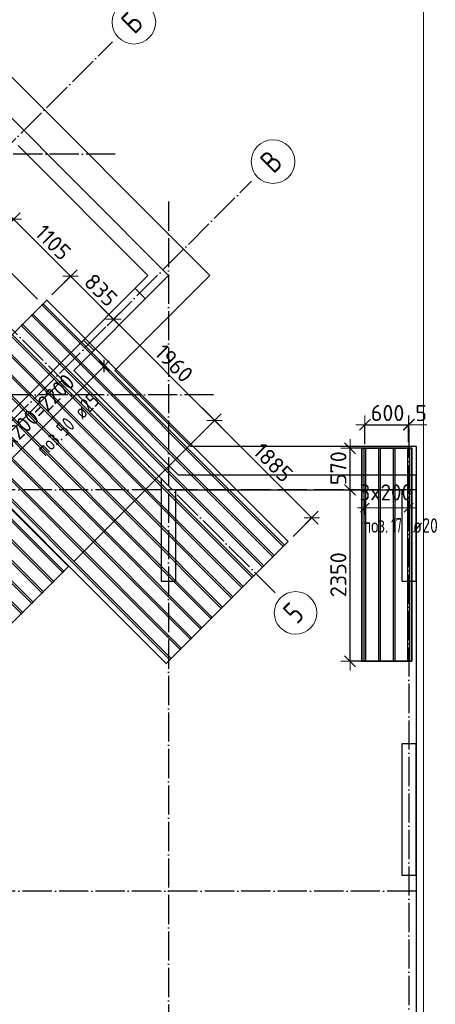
# Model space of a CAD drawing. Header units: millimetres. Extents: x -3483 to 105345, y -283423 to 72284.
# Tile 30 of 155: x 59709 to 65411, y -133152 to -119656. Entities that reach past the tile are written whole.
import ezdxf

# ---------------------------------------------------------------- set-up
doc = ezdxf.new("R2010")
doc.units = ezdxf.units.MM
doc.header["$PDMODE"] = 65
for name, pattern in [('______11', [500, 400, -50, 0, -50]), ('______2', [270, 200, -70]), ('______5', [1100, 800, -100, 100, -100])]:
    doc.linetypes.add(name, pattern=pattern)
for name, color, linetype, lineweight in [('Standard', 7, 'Continuous', 25), ('Колонна (1)', 7, 'Continuous', 35), ('Размерная линия_ общее', 7, 'Continuous', 13), ('Стена_ общее', 7, 'Continuous', 35), ('Фундамент_ общее', 7, 'Continuous', 35)]:
    doc.layers.add(name, color=color, linetype=linetype, lineweight=lineweight)
doc.layers.add('Арм.стержн.Доп. Арм ниж.зоны У', color=7, linetype='Continuous', lineweight=35, true_color=0x1cff1c)
doc.layers.add('Осевая линия_ общее', color=7, linetype='______5', lineweight=13, true_color=0xa0a0a0)
doc.styles.add('ISOCPEUR', font='ISOCPEUR')
doc.dimstyles.new('DIMSTYLE_4', dxfattribs={"dimtxt": 220, "dimasz": 250, "dimexe": 0, "dimexo": 0, "dimgap": 110, "dimtad": 2, "dimdec": 0, "dimrnd": 5, "dimzin": 12, "dimdsep": 46, "dimtxsty": 'ISOCPEUR', "dimblk1": 'ALL_ML_STRICH', "dimblk2": 'ALL_ML_STRICH', "dimsah": 1, "dimcen": 0, "dimclrd": 7, "dimclre": 256, "dimclrt": 7, "dimadec": 0, "dimazin": 0, "dimtfac": 1, "dimtdec": 0, "dimtix": 1, "dimtmove": 2, "dimatfit": 3, "dimfxl": 0, "dimtzin": 0, "dimlwd": 0, "dimlwe": -3, "dimarcsym": 0})
doc.dimstyles.new('DIMSTYLE_5', dxfattribs={"dimtxt": 220, "dimasz": 250, "dimexe": 0, "dimexo": 0, "dimgap": 110, "dimtad": 2, "dimdec": 0, "dimrnd": 5, "dimzin": 12, "dimdsep": 46, "dimtxsty": 'ISOCPEUR', "dimblk1": 'ALL_ML_STRICH', "dimblk2": 'ALL_ML_STRICH', "dimsah": 1, "dimcen": 0, "dimclrd": 7, "dimclre": 256, "dimclrt": 7, "dimadec": 0, "dimazin": 0, "dimtfac": 1, "dimtdec": 0, "dimtix": 1, "dimtmove": 2, "dimatfit": 3, "dimfxl": 0, "dimtvp": 1.2, "dimtzin": 0, "dimlwd": 0, "dimlwe": -3, "dimarcsym": 0})

# ---------------------------------------------------------------- blocks, each defined once
blk = doc.blocks.new('СЛОЖНЫЙ_ОБЪЕКТ_4')
at = {"layer": 'Колонна (1)', "color": 9, "lineweight": -3, "true_color": 0xc7c7c7, "transparency": 33554687}
for p, q in [((64950, -129580), (64950, -131380)), ((65150, -129580), (64950, -129580)), ((65150, -131380), (65150, -129580)), ((64950, -131380), (65150, -131380))]:
    blk.add_line(p, q, dxfattribs=at)
at = {"layer": 'Стена_ общее', "color": 9, "linetype": 'Continuous', "lineweight": -3, "true_color": 0xc7c7c7, "transparency": 33554687}
for p, q in [((61751, -123163), (56837, -118248)), ((59686, -121381), (61468, -123163)), ((60309, -124322), (61468, -123163)), ((61610, -123304), (61751, -123163)), ((61610, -123304), (60450, -124464)), ((60309, -124322), (60167, -124464)), ((55776, -128855), (60167, -124464)), ((60167, -124464), (60295, -124591)), ((61886, -125900), (60450, -124464)), ((60295, -124591), (54539, -130347)), ((60295, -124591), (61650, -125946)), ((65150, -125900), (61886, -125900)), ((65150, -126100), (65150, -125900)), ((61650, -125946), (61650, -127350)), ((61850, -127350), (61850, -126100)), ((61850, -126100), (64950, -126100)), ((64950, -126100), (64950, -127350)), ((65150, -127350), (65150, -126100)), ((61650, -127350), (61850, -127350)), ((64950, -127350), (65150, -127350))]:
    blk.add_line(p, q, dxfattribs=at)
at = {"layer": 'Стена_ общее', "color": 9, "linetype": '______2', "lineweight": -3, "true_color": 0xc7c7c7, "transparency": 33554687}
for p, q in [((61433, -123481), (61292, -123340)), ((60585, -124047), (60726, -124188))]:
    blk.add_line(p, q, dxfattribs=at)
blk = doc.blocks.new('ALL_ML_STRICH')
at = {"color": 0, "linetype": 'ByBlock', "lineweight": -2}
for p, q in [((-1, 0), (0.5, 0)), ((-0.3, -0.3), (0.3, 0.3)), ((0, -0.5), (0, 0.5))]:
    blk.add_line(p, q, dxfattribs=at)
blk = doc.blocks.new('*D425')
at = {"layer": 'DEFPOINTS', "color": 7, "linetype": 'Continuous', "lineweight": 13, "transparency": 33554687}
for p in [(64445, -125207), (64445, -125574), (65045, -125549)]:
    blk.add_point(p, dxfattribs=at)
at = {"layer": 'Размерная линия_ общее', "color": 253, "linetype": 'Continuous', "lineweight": -2, "true_color": 0xa0a0a0, "transparency": 33554687}
for p, q in [((64445, -125474), (64445, -125207)), ((65045, -125449), (65045, -125207))]:
    blk.add_line(p, q, dxfattribs=at)
at = {"layer": 'Размерная линия_ общее', "color": 7, "linetype": 'Continuous', "lineweight": -2, "transparency": 33554687}
blk.add_line((64445, -125207), (65045, -125207), dxfattribs=at)
at = {"layer": 'Размерная линия_ общее', "color": 7, "linetype": 'Continuous', "lineweight": 13, "transparency": 33554687, "xscale": 250, "yscale": 250, "zscale": 250, "rotation": 180}
blk.add_blockref('ALL_ML_STRICH', (64445, -125207), dxfattribs=at)
at = {"layer": 'Размерная линия_ общее', "color": 7, "linetype": 'Continuous', "lineweight": 13, "transparency": 33554687, "xscale": 250, "yscale": 250, "zscale": 250}
blk.add_blockref('ALL_ML_STRICH', (65045, -125207), dxfattribs=at)
at = {"layer": 'Размерная линия_ общее', "color": 7, "linetype": 'Continuous', "lineweight": 13, "transparency": 33554687, "insert": (64756, -125047), "char_height": 220, "width": 660, "attachment_point": 5, "style": 'ISOCPEUR'}
blk.add_mtext('\\A1;{600}', dxfattribs=at)
blk = doc.blocks.new('*D426')
at = {"layer": 'DEFPOINTS', "color": 7, "linetype": 'Continuous', "lineweight": 13, "transparency": 33554687}
for p in [(65045, -125207), (65050, -125275), (65045, -125549)]:
    blk.add_point(p, dxfattribs=at)
at = {"layer": 'Размерная линия_ общее', "color": 253, "linetype": 'Continuous', "lineweight": -2, "true_color": 0xa0a0a0, "transparency": 33554687}
for p, q in [((65045, -125449), (65045, -125207)), ((65050, -125207), (65050, -125207))]:
    blk.add_line(p, q, dxfattribs=at)
at = {"layer": 'Размерная линия_ общее', "color": 7, "linetype": 'Continuous', "lineweight": -2, "transparency": 33554687}
blk.add_line((65045, -125207), (65050, -125207), dxfattribs=at)
at = {"layer": 'Размерная линия_ общее', "color": 7, "linetype": 'Continuous', "lineweight": 13, "transparency": 33554687, "xscale": 250, "yscale": 250, "zscale": 250}
blk.add_blockref('ALL_ML_STRICH', (65050, -125207), dxfattribs=at)
at = {"layer": 'Размерная линия_ общее', "color": 7, "linetype": 'Continuous', "lineweight": 13, "transparency": 33554687, "xscale": 250, "yscale": 250, "zscale": 250, "rotation": 180}
blk.add_blockref('ALL_ML_STRICH', (65045, -125207), dxfattribs=at)
at = {"layer": 'Размерная линия_ общее', "color": 7, "linetype": 'Continuous', "lineweight": 13, "transparency": 33554687, "insert": (65217, -125048), "char_height": 220, "width": 220, "attachment_point": 5, "style": 'ISOCPEUR'}
blk.add_mtext('\\A1;{5}', dxfattribs=at)
blk = doc.blocks.new('*D427')
at = {"layer": 'DEFPOINTS', "color": 7, "linetype": 'Continuous', "lineweight": 13, "transparency": 33554687}
for p in [(64140, -126100), (64241, -128450), (64552, -128450)]:
    blk.add_point(p, dxfattribs=at)
at = {"layer": 'Размерная линия_ общее', "color": 253, "linetype": 'Continuous', "lineweight": -2, "true_color": 0xa0a0a0, "transparency": 33554687}
for p, q in [((64240, -126100), (64241, -126100)), ((64452, -128450), (64241, -128450))]:
    blk.add_line(p, q, dxfattribs=at)
at = {"layer": 'Размерная линия_ общее', "color": 7, "linetype": 'Continuous', "lineweight": -2, "transparency": 33554687}
blk.add_line((64241, -128450), (64241, -126100), dxfattribs=at)
at = {"layer": 'Размерная линия_ общее', "color": 7, "linetype": 'Continuous', "lineweight": 13, "transparency": 33554687, "xscale": 250, "yscale": 250, "zscale": 250}
for p, rotation in [((64241, -126100), 90), ((64241, -128450), 270)]:
    blk.add_blockref('ALL_ML_STRICH', p, dxfattribs=dict(at, rotation=rotation))
at = {"layer": 'Размерная линия_ общее', "color": 7, "linetype": 'Continuous', "lineweight": 13, "transparency": 33554687, "insert": (64081, -127264), "char_height": 220, "width": 880, "attachment_point": 5, "rotation": 90, "style": 'ISOCPEUR'}
blk.add_mtext('\\A1;{2350}', dxfattribs=at)
blk = doc.blocks.new('*D428')
at = {"layer": 'DEFPOINTS', "color": 7, "linetype": 'Continuous', "lineweight": 13, "transparency": 33554687}
for p in [(64532, -125530), (64140, -126100), (64241, -126100)]:
    blk.add_point(p, dxfattribs=at)
at = {"layer": 'Размерная линия_ общее', "color": 253, "linetype": 'Continuous', "lineweight": -2, "true_color": 0xa0a0a0, "transparency": 33554687}
for p, q in [((64432, -125530), (64241, -125530)), ((64240, -126100), (64241, -126100))]:
    blk.add_line(p, q, dxfattribs=at)
at = {"layer": 'Размерная линия_ общее', "color": 7, "linetype": 'Continuous', "lineweight": -2, "transparency": 33554687}
blk.add_line((64241, -126100), (64241, -125530), dxfattribs=at)
at = {"layer": 'Размерная линия_ общее', "color": 7, "linetype": 'Continuous', "lineweight": 13, "transparency": 33554687, "xscale": 250, "yscale": 250, "zscale": 250}
for p, rotation in [((64241, -125530), 90), ((64241, -126100), 270)]:
    blk.add_blockref('ALL_ML_STRICH', p, dxfattribs=dict(at, rotation=rotation))
at = {"layer": 'Размерная линия_ общее', "color": 7, "linetype": 'Continuous', "lineweight": 13, "transparency": 33554687, "insert": (64081, -125804), "char_height": 220, "width": 660, "attachment_point": 5, "rotation": 90, "style": 'ISOCPEUR'}
blk.add_mtext('\\A1;{570}', dxfattribs=at)
blk = doc.blocks.new('*D454')
at = {"layer": 'DEFPOINTS', "color": 7, "linetype": 'Continuous', "lineweight": 13, "transparency": 33554687}
for p in [(58463, -122760), (58549, -122846), (60023, -123558)]:
    blk.add_point(p, dxfattribs=at)
at = {"layer": 'Размерная линия_ общее', "color": 7, "linetype": 'Continuous', "lineweight": -2, "transparency": 33554687}
blk.add_line((58463, -122760), (58844, -122379), dxfattribs=at)
at = {"layer": 'Размерная линия_ общее', "color": 253, "linetype": 'Continuous', "lineweight": -2, "true_color": 0xa0a0a0, "transparency": 33554687}
for p, q in [((59952, -123487), (58844, -122379)), ((58479, -122775), (58463, -122760))]:
    blk.add_line(p, q, dxfattribs=at)
at = {"layer": 'Размерная линия_ общее', "color": 7, "linetype": 'Continuous', "lineweight": 13, "transparency": 33554687, "xscale": 250, "yscale": 250, "zscale": 250}
for p, rotation in [((58844, -122379), 45), ((58463, -122760), 225)]:
    blk.add_blockref('ALL_ML_STRICH', p, dxfattribs=dict(at, rotation=rotation))
at = {"layer": 'Размерная линия_ общее', "color": 7, "linetype": 'Continuous', "lineweight": 13, "transparency": 33554687, "insert": (58541, -122456), "char_height": 220, "width": 660, "attachment_point": 5, "rotation": 45, "style": 'ISOCPEUR'}
blk.add_mtext('\\A1;{540}', dxfattribs=at)
blk = doc.blocks.new('*D459')
at = {"layer": 'DEFPOINTS', "color": 7, "linetype": 'Continuous', "lineweight": 13, "transparency": 33554687}
for p in [(59626, -122392), (60081, -123499), (57623, -124395)]:
    blk.add_point(p, dxfattribs=at)
at = {"layer": 'Размерная линия_ общее', "color": 253, "linetype": 'Continuous', "lineweight": -2, "true_color": 0xa0a0a0, "transparency": 33554687}
for p, q in [((57693, -124324), (59626, -122392)), ((60152, -123429), (60407, -123173))]:
    blk.add_line(p, q, dxfattribs=at)
at = {"layer": 'Размерная линия_ общее', "color": 7, "linetype": 'Continuous', "lineweight": -2, "transparency": 33554687}
blk.add_line((59626, -122392), (60407, -123173), dxfattribs=at)
at = {"layer": 'Размерная линия_ общее', "color": 7, "linetype": 'Continuous', "lineweight": 13, "transparency": 33554687, "xscale": 250, "yscale": 250, "zscale": 250}
for p, rotation in [((59626, -122392), 134.9999999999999), ((60407, -123173), 315)]:
    blk.add_blockref('ALL_ML_STRICH', p, dxfattribs=dict(at, rotation=rotation))
at = {"layer": 'Размерная линия_ общее', "color": 7, "linetype": 'Continuous', "lineweight": 13, "transparency": 33554687, "insert": (60168, -122708), "char_height": 220, "width": 880, "attachment_point": 5, "rotation": 315, "style": 'ISOCPEUR'}
blk.add_mtext('\\A1;{1105}', dxfattribs=at)
blk = doc.blocks.new('*D460')
at = {"layer": 'DEFPOINTS', "color": 7, "linetype": 'Continuous', "lineweight": 13, "transparency": 33554687}
for p in [(60407, -123173), (60081, -123499), (60953, -123805)]:
    blk.add_point(p, dxfattribs=at)
at = {"layer": 'Размерная линия_ общее', "color": 253, "linetype": 'Continuous', "lineweight": -2, "true_color": 0xa0a0a0, "transparency": 33554687}
for p, q in [((60152, -123429), (60407, -123173)), ((60996, -123762), (60996, -123762))]:
    blk.add_line(p, q, dxfattribs=at)
at = {"layer": 'Размерная линия_ общее', "color": 7, "linetype": 'Continuous', "lineweight": -2, "transparency": 33554687}
blk.add_line((60407, -123173), (60996, -123762), dxfattribs=at)
at = {"layer": 'Размерная линия_ общее', "color": 7, "linetype": 'Continuous', "lineweight": 13, "transparency": 33554687, "xscale": 250, "yscale": 250, "zscale": 250}
for p, rotation in [((60407, -123173), 134.9999999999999), ((60996, -123762), 315)]:
    blk.add_blockref('ALL_ML_STRICH', p, dxfattribs=dict(at, rotation=rotation))
at = {"layer": 'Размерная линия_ общее', "color": 7, "linetype": 'Continuous', "lineweight": 13, "transparency": 33554687, "insert": (60823, -123362), "char_height": 220, "width": 660, "attachment_point": 5, "rotation": 315, "style": 'ISOCPEUR'}
blk.add_mtext('\\A1;{835}', dxfattribs=at)
blk = doc.blocks.new('*D461')
at = {"layer": 'DEFPOINTS', "color": 7, "linetype": 'Continuous', "lineweight": 13, "transparency": 33554687}
for p in [(60953, -123805), (60996, -123762), (60380, -127153)]:
    blk.add_point(p, dxfattribs=at)
at = {"layer": 'Размерная линия_ общее', "color": 253, "linetype": 'Continuous', "lineweight": -2, "true_color": 0xa0a0a0, "transparency": 33554687}
for p, q in [((60996, -123762), (60996, -123762)), ((60451, -127082), (62383, -125149))]:
    blk.add_line(p, q, dxfattribs=at)
at = {"layer": 'Размерная линия_ общее', "color": 7, "linetype": 'Continuous', "lineweight": -2, "transparency": 33554687}
blk.add_line((60996, -123762), (62383, -125149), dxfattribs=at)
at = {"layer": 'Размерная линия_ общее', "color": 7, "linetype": 'Continuous', "lineweight": 13, "transparency": 33554687, "xscale": 250, "yscale": 250, "zscale": 250}
for p, rotation in [((60996, -123762), 134.9999999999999), ((62383, -125149), 315)]:
    blk.add_blockref('ALL_ML_STRICH', p, dxfattribs=dict(at, rotation=rotation))
at = {"layer": 'Размерная линия_ общее', "color": 7, "linetype": 'Continuous', "lineweight": 13, "transparency": 33554687, "insert": (61826, -124366), "char_height": 220, "width": 880, "attachment_point": 5, "rotation": 315, "style": 'ISOCPEUR'}
blk.add_mtext('\\A1;{1960}', dxfattribs=at)
blk = doc.blocks.new('*D462')
at = {"layer": 'DEFPOINTS', "color": 7, "linetype": 'Continuous', "lineweight": 13, "transparency": 33554687}
for p in [(62383, -125149), (63390, -126809), (60380, -127153)]:
    blk.add_point(p, dxfattribs=at)
at = {"layer": 'Размерная линия_ общее', "color": 253, "linetype": 'Continuous', "lineweight": -2, "true_color": 0xa0a0a0, "transparency": 33554687}
for p, q in [((60451, -127082), (62383, -125149)), ((63461, -126738), (63716, -126482))]:
    blk.add_line(p, q, dxfattribs=at)
at = {"layer": 'Размерная линия_ общее', "color": 7, "linetype": 'Continuous', "lineweight": -2, "transparency": 33554687}
blk.add_line((62383, -125149), (63716, -126482), dxfattribs=at)
at = {"layer": 'Размерная линия_ общее', "color": 7, "linetype": 'Continuous', "lineweight": 13, "transparency": 33554687, "xscale": 250, "yscale": 250, "zscale": 250}
for p, rotation in [((62383, -125149), 134.9999999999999), ((63716, -126482), 315)]:
    blk.add_blockref('ALL_ML_STRICH', p, dxfattribs=dict(at, rotation=rotation))
at = {"layer": 'Размерная линия_ общее', "color": 7, "linetype": 'Continuous', "lineweight": 13, "transparency": 33554687, "insert": (63186, -125726), "char_height": 220, "width": 880, "attachment_point": 5, "rotation": 315, "style": 'ISOCPEUR'}
blk.add_mtext('\\A1;{1885}', dxfattribs=at)
blk = doc.blocks.new('СЛОЖНЫЙ_ОБЪЕКТ_8')
at = {"layer": 'Осевая линия_ общее', "color": 253, "linetype": '______11', "lineweight": -3, "true_color": 0xa0a0a0, "transparency": 33554687}
for p, q in [((63215, -127511), (54624, -118920)), ((46287, -134653), (60981, -119960)), ((46817, -137941), (62890, -121869))]:
    blk.add_line(p, q, dxfattribs=at)
at = {"layer": 'Осевая линия_ общее', "color": 7, "linetype": 'Continuous', "lineweight": 13, "transparency": 33554687}
for centre, radius in [((61276, -119691), 299), ((63185, -121601), 299), ((63494, -127787), 292)]:
    blk.add_circle(centre, radius, dxfattribs=at)
at = {"layer": 'Осевая линия_ общее', "color": 7, "linetype": 'Continuous', "lineweight": 13, "transparency": 33554687, "char_height": 300, "attachment_point": 7, "rotation": 45, "style": 'ISOCPEUR'}
for s, insert, width in [('\\W0.80;Б', (61284, -119868), 359.83), ('\\W0.80;В', (63193, -121778), 359.83), ('\\W0.78;5', (63512, -127953), 326.41)]:
    blk.add_mtext(s, dxfattribs=dict(at, insert=insert, width=width))

msp = doc.modelspace()

# ---------------------------------------------------------------- linework, layer by layer
at = {"layer": 'Standard', "color": 7, "linetype": 'Continuous', "lineweight": 13, "transparency": 33554687}
msp.add_lwpolyline([(39250, -140750), (65250, -140750), (65250, -93310), (39250, -93310), (39250, -140750)], dxfattribs=at)
at = {"layer": 'Арм.стержн.Доп. Арм ниж.зоны У', "color": 7, "linetype": 'Continuous', "lineweight": 13, "transparency": 33554687}
for p, q in [((59312.2, -125958.6), (60867.8, -124402.9)), ((60867.8, -124402.9), (60938.6, -124332.2)), ((64445.4, -126345), (64345.4, -126345)), ((64445.4, -126345), (65045.4, -126345)), ((65045.4, -126345), (65145.4, -126345))]:
    msp.add_line(p, q, dxfattribs=at)
at = {"layer": 'Арм.стержн.Доп. Арм ниж.зоны У', "color": 253, "linetype": 'Continuous', "lineweight": -3, "true_color": 0xa0a0a0, "transparency": 33554687}
for p, q in [((60867.8, -124402.9), (60797.1, -124332.2)), ((60867.8, -124402.9), (60938.6, -124473.6)), ((64445.4, -126345), (64445.4, -126245)), ((65045.4, -126345), (65045.4, -126245)), ((64445.4, -126345), (64445.4, -126445)), ((65045.4, -126345), (65045.4, -126445))]:
    msp.add_line(p, q, dxfattribs=at)
at = {"layer": 'Арм.стержн.Доп. Арм ниж.зоны У', "color": 7, "linetype": 'Continuous', "lineweight": 25, "transparency": 33554687}
for p, q in [((60867.8, -124487.8), (60867.8, -124318.1)), ((64385.4, -126405), (64505.4, -126285)), ((64985.4, -126405), (65105.4, -126285))]:
    msp.add_line(p, q, dxfattribs=at)
at = {"layer": 'Арм.стержн.Доп. Арм ниж.зоны У', "color": 52, "linetype": 'Continuous', "lineweight": 35, "transparency": 33554687}
for points in [[(63390.1, -126808.6), (60080.9, -123499.3), (58408.6, -125171.6), (61717.8, -128480.9), (63390.1, -126808.6)], [(60380.4, -127152.5), (57622.7, -124394.8), (54225, -127792.5), (56982.7, -130550.2), (60380.4, -127152.5)], [(65089.4, -128450), (65089.4, -125530), (64401.4, -125530), (64401.4, -128450), (65089.4, -128450)]]:
    msp.add_lwpolyline(points, dxfattribs=at)
at = {"layer": 'Арм.стержн.Доп. Арм ниж.зоны У', "color": 40, "linetype": 'Continuous', "lineweight": 25, "transparency": 33554687}
for points in [[(60031.4, -123548.8), (63340.6, -126858.1), (63323, -126875.7), (60013.7, -123566.5), (60031.4, -123548.8)], [(59890, -123690.2), (63199.2, -126999.5), (63181.5, -127017.2), (59872.3, -123707.9), (59890, -123690.2)], [(59748.5, -123831.6), (63057.8, -127140.9), (63040.1, -127158.6), (59730.9, -123849.3), (59748.5, -123831.6)], [(59607.1, -123973.1), (62916.4, -127282.3), (62898.7, -127300), (59589.4, -123990.7), (59607.1, -123973.1)], [(59465.7, -124114.5), (62775, -127423.7), (62757.3, -127441.4), (59448, -124132.2), (59465.7, -124114.5)], [(59324.3, -124255.9), (62633.5, -127565.2), (62615.9, -127582.8), (59306.6, -124273.6), (59324.3, -124255.9)], [(59182.9, -124397.3), (62492.1, -127706.6), (62474.4, -127724.3), (59165.2, -124415), (59182.9, -124397.3)], [(57559, -124458.5), (60316.7, -127216.2), (60299.1, -127233.9), (57541.3, -124476.1), (57559, -124458.5)], [(59041.4, -124538.7), (62350.7, -127848), (62333, -127865.7), (59023.8, -124556.4), (59041.4, -124538.7)], [(57417.6, -124599.9), (60175.3, -127357.6), (60157.6, -127375.3), (57399.9, -124617.6), (57417.6, -124599.9)], [(58900, -124680.2), (62209.3, -127989.4), (62191.6, -128007.1), (58882.3, -124697.8), (58900, -124680.2)], [(57276.2, -124741.3), (60033.9, -127499), (60016.2, -127516.7), (57258.5, -124759), (57276.2, -124741.3)], [(58758.6, -124821.6), (62067.9, -128130.8), (62050.2, -128148.5), (58740.9, -124839.3), (58758.6, -124821.6)], [(57134.8, -124882.7), (59892.5, -127640.4), (59874.8, -127658.1), (57117.1, -124900.4), (57134.8, -124882.7)], [(58617.2, -124963), (61926.4, -128272.3), (61908.8, -128289.9), (58599.5, -124980.7), (58617.2, -124963)], [(56993.3, -125024.2), (59751.1, -127781.9), (59733.4, -127799.5), (56975.7, -125041.8), (56993.3, -125024.2)], [(58475.7, -125104.4), (61785, -128413.7), (61767.3, -128431.4), (58458.1, -125122.1), (58475.7, -125104.4)]]:
    msp.add_lwpolyline(points, dxfattribs=at)
at = {"layer": 'Арм.стержн.Доп. Арм ниж.зоны У', "color": 240, "linetype": 'Continuous', "lineweight": 25, "transparency": 33554687}
for points in [[(64455.4, -125530), (64455.4, -128450), (64435.4, -128450), (64435.4, -125530), (64455.4, -125530)], [(64655.4, -125530), (64655.4, -128450), (64635.4, -128450), (64635.4, -125530), (64655.4, -125530)], [(64855.4, -125530), (64855.4, -128450), (64835.4, -128450), (64835.4, -125530), (64855.4, -125530)], [(65055.4, -125530), (65055.4, -128450), (65035.4, -128450), (65035.4, -125530), (65055.4, -125530)]]:
    msp.add_lwpolyline(points, dxfattribs=at)
at = {"layer": 'Осевая линия_ общее', "color": 253, "linetype": '______11', "lineweight": -3, "true_color": 0xa0a0a0, "transparency": 33554687}
for p, q in [((61020, -121500), (37142.2, -121500)), ((61750, -122150), (61750, -142827.9)), ((62370, -124800), (37142.2, -124800)), ((65050, -125260), (65050, -142827.9)), ((65150, -126100), (37142.2, -126100)), ((65150, -131600), (37142.2, -131600))]:
    msp.add_line(p, q, dxfattribs=at)
at = {"layer": 'Фундамент_ общее', "color": 7, "lineweight": 25, "transparency": 33554687}
for p, q in [((56695.4, -117541.2), (62316.9, -123162.7)), ((62316.9, -123162.7), (61015.9, -124463.8)), ((61015.9, -124463.8), (62052, -125500)), ((62052, -125500), (65150, -125500)), ((65150, -125500), (65150, -139400))]:
    msp.add_line(p, q, dxfattribs=at)
at = {"layer": 'Фундамент_ общее', "color": 7, "linetype": 'Continuous', "lineweight": 25, "transparency": 33554687}
for p, q in [((56695.4, -117541.2), (62316.9, -123162.7)), ((62316.9, -123162.7), (61015.9, -124463.8)), ((61015.9, -124463.8), (62052, -125500)), ((62052, -125500), (65150, -125500)), ((65150, -125500), (65150, -139400))]:
    msp.add_line(p, q, dxfattribs=at)

# ---------------------------------------------------------------- block references
at = {"layer": 'Осевая линия_ общее', "color": 253, "linetype": '______11', "lineweight": -3, "true_color": 0xa0a0a0, "transparency": 33554687}
msp.add_blockref('СЛОЖНЫЙ_ОБЪЕКТ_8', (0, 0), dxfattribs=at)
at = {"layer": 'Стена_ общее', "color": 9, "linetype": 'Continuous', "lineweight": -3, "true_color": 0xc7c7c7, "transparency": 33554687}
msp.add_blockref('СЛОЖНЫЙ_ОБЪЕКТ_4', (0, 0), dxfattribs=at)

# ---------------------------------------------------------------- texts
at = {"layer": 'Арм.стержн.Доп. Арм ниж.зоны У', "color": 7, "linetype": 'Continuous', "lineweight": 13, "transparency": 33554687, "insert": (59459.3, -125670.1), "char_height": 220, "width": 1706.474, "attachment_point": 7, "rotation": 45, "style": 'ISOCPEUR'}
msp.add_mtext('\\W0.92;11x200=2200', dxfattribs=at)
at = {"layer": 'Арм.стержн.Доп. Арм ниж.зоны У', "color": 7, "linetype": 'Continuous', "lineweight": 25, "transparency": 33554687, "char_height": 200, "attachment_point": 7, "rotation": 45, "style": 'ISOCPEUR'}
for s, insert, width in [('\\W0.79; ø25 ', (60499.9, -125212.4), 661.987), ('\\W0.73;50', (60334.9, -125377.4), 306.007), ('\\W0.77;поз.', (60057.9, -125654.4), 468.039)]:
    msp.add_mtext(s, dxfattribs=dict(at, insert=insert, width=width))
at = {"layer": 'Арм.стержн.Доп. Арм ниж.зоны У', "color": 7, "linetype": 'Continuous', "lineweight": 13, "transparency": 33554687, "insert": (64371.4, -126245), "char_height": 220, "width": 873.359, "attachment_point": 7, "style": 'ISOCPEUR'}
msp.add_mtext('\\W0.95;3x200', dxfattribs=at)
at = {"layer": 'Арм.стержн.Доп. Арм ниж.зоны У', "color": 7, "linetype": 'Continuous', "lineweight": 25, "transparency": 33554687, "char_height": 200, "attachment_point": 7, "style": 'ISOCPEUR'}
for s, insert, width in [('\\W0.77;поз.', (64412.1, -126688.1), 468.039), ('\\W0.62;17', (64803.8, -126688.1), 262.378), ('\\W0.79; ø20 ', (65003.8, -126688.1), 661.987)]:
    msp.add_mtext(s, dxfattribs=dict(at, insert=insert, width=width))

# ---------------------------------------------------------------- dimensions: what is measured, and where the dimension line sits
at = {"layer": 'Размерная линия_ общее', "color": 7, "linetype": 'Continuous', "lineweight": 13, "transparency": 33554687}
for base, p1, p2, angle, dimstyle, picture, middle in [((58844, -122379.1), (58478.6, -122775.1), (59951.8, -123486.9), 45, 'DIMSTYLE_5', '*D454', (58540.6, -122456.3)), ((60407.1, -123173.1), (57693.4, -124324.1), (60151.6, -123428.6), 315, 'DIMSTYLE_4', '*D459', (60168.5, -122708.1)), ((60996.2, -123762.2), (60151.6, -123428.6), (60996.2, -123762.2), 315, 'DIMSTYLE_4', '*D460', (60822.6, -123362.3)), ((62383.5, -125149.4), (60996.2, -123762.2), (60451.1, -127081.8), 315, 'DIMSTYLE_4', '*D461', (61826.3, -124366)), ((63716.4, -126482.3), (60451.1, -127081.8), (63460.9, -126737.8), 315, 'DIMSTYLE_4', '*D462', (63186.4, -125726.1)), ((64240.8, -125530), (64240, -126100), (64431.9, -125530), 90, 'DIMSTYLE_5', '*D428', (64080.8, -125804)), ((64240.8, -126100), (64452.4, -128450), (64240, -126100), 90, 'DIMSTYLE_4', '*D427', (64080.8, -127264))]:
    dim = msp.add_linear_dim(base=base, p1=p1, p2=p2, angle=angle, dimstyle=dimstyle, override={"dimpost": '<>', "dimclrd": 7, "dimclre": 253, "dimclrt": 7, "dimlwd": 0, "dimlwe": 65533}, dxfattribs=at)
    dim.commit()
    dim.dimension.update_dxf_attribs({"geometry": picture, "text_midpoint": middle, "dimtype": 160})
for base, p1, p2, picture, middle in [((65045.4, -125207.4), (64445.4, -125474.1), (65045.4, -125448.5), '*D425', (64756.4, -125047.4)), ((65050, -125207.4), (65045.4, -125448.5), (65050, -125207.4), '*D426', (65216.5, -125047.9))]:
    dim = msp.add_linear_dim(base=base, p1=p1, p2=p2, dimstyle='DIMSTYLE_5', override={"dimpost": '<>', "dimclrd": 7, "dimclre": 253, "dimclrt": 7, "dimlwd": 0, "dimlwe": 65533}, dxfattribs=at)
    dim.commit()
    dim.dimension.update_dxf_attribs({"geometry": picture, "text_midpoint": middle, "dimtype": 160})

doc.saveas('drawing.dxf')
